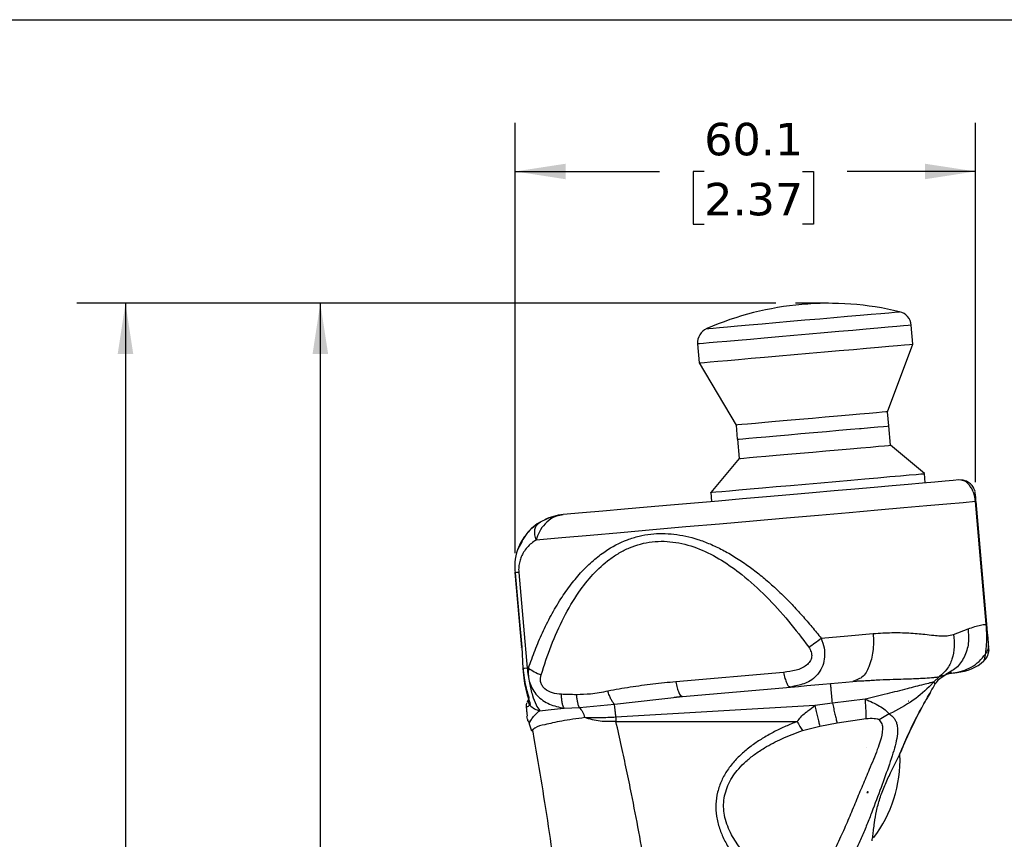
# Model space of a CAD drawing. Header units: millimetres. Extents: x 13 to 546, y 13 to 419.
# Tile 8 of 19: x 141 to 270, y 312 to 419. Entities that reach past the tile are written whole.
import ezdxf

# ---------------------------------------------------------------- set-up
doc = ezdxf.new("R2010")
doc.units = ezdxf.units.MM
doc.header["$LTSCALE"] = 2
doc.linetypes.add('SLD-Solid', pattern=[0])
doc.layers.add('DIMENSIONS', color=140, linetype='SLD-Solid', lineweight=25)
doc.layers.add('TEXT', color=140, linetype='SLD-Solid', lineweight=25)
doc.styles.add('SLDTEXTSTYLE0', font='VERDANA.TTF')
doc.dimstyles.new('SLDDIMSTYLE0', dxfattribs={"dimtxt": 4.316016, "dimasz": 6.604, "dimexe": 0, "dimexo": 0.0625, "dimgap": 1.079004, "dimtad": 0, "dimtih": 1, "dimtoh": 1, "dimrnd": 1e-09, "dimzin": 12, "dimdsep": 46, "dimtxsty": 'SLDTEXTSTYLE0', "dimsah": 1, "dimcen": 0.09, "dimadec": 0, "dimazin": 3, "dimtfac": 1, "dimtofl": 0, "dimtmove": 0, "dimatfit": 3, "dimfxl": 0, "dimfrac": 2, "dimtolj": 1, "dimtzin": 12, "dimarcsym": 0})

# ---------------------------------------------------------------- blocks, each defined once
blk = doc.blocks.new('SW_BROKEN_VIEW_0')
at = {"color": 0}
blk.add_line((0, 0), (-4.32, 0), dxfattribs=at)
blk = doc.blocks.new('_D')
at = {"layer": 'DIMENSIONS'}
for p, q in [((239.97, 382.09), (174.14, 382.09)), ((180.49, 382.09), (180.49, 294.46)), ((174.08, 286.63), (172.63, 286.63)), ((172.63, 286.63), (172.63, 279.77)), ((186.9, 286.63), (188.35, 286.63)), ((188.35, 286.63), (188.35, 279.77)), ((172.63, 279.77), (174.08, 279.77)), ((188.35, 279.77), (186.9, 279.77)), ((180.49, 174.24), (180.49, 278.8)), ((194.55, 174.24), (174.14, 174.24))]:
    blk.add_line(p, q, dxfattribs=at)
for points in [[(180.49, 382.09), (179.48, 375.49), (181.51, 375.49)], [(180.49, 174.24), (181.51, 180.85), (179.48, 180.85)]]:
    blk.add_solid(points, dxfattribs=at)
at = {"layer": 'DIMENSIONS', "char_height": 4.233, "attachment_point": 1, "style": 'SLDTEXTSTYLE0'}
for s, insert in [('207.8', (172.28, 292.97)), ('8.18', (174.08, 285.15))]:
    blk.add_mtext(s, dxfattribs=dict(at, insert=insert))
blk = doc.blocks.new('_D_1')
at = {"layer": 'DIMENSIONS'}
for p, q in [((239.97, 382.09), (148.7, 382.09)), ((155.05, 382.09), (155.05, 250.52)), ((146.85, 242.69), (145.4, 242.69)), ((145.4, 242.69), (145.4, 235.83)), ((163.26, 242.69), (164.71, 242.69)), ((164.71, 242.69), (164.71, 235.83)), ((145.4, 235.83), (146.85, 235.83)), ((164.71, 235.83), (163.26, 235.83)), ((155.05, 116.86), (155.05, 234.86)), ((223.25, 116.86), (148.7, 116.86))]:
    blk.add_line(p, q, dxfattribs=at)
for points in [[(155.05, 382.09), (154.04, 375.49), (156.07, 375.49)], [(155.05, 116.86), (156.07, 123.46), (154.04, 123.46)]]:
    blk.add_solid(points, dxfattribs=at)
at = {"layer": 'DIMENSIONS', "char_height": 4.233, "attachment_point": 1, "style": 'SLDTEXTSTYLE0'}
for s, insert in [('265.2', (146.85, 249.03)), ('10.44', (146.85, 241.21))]:
    blk.add_mtext(s, dxfattribs=dict(at, insert=insert))
blk = doc.blocks.new('_D_3')
at = {"layer": 'DIMENSIONS'}
for p, q in [((205.93, 349.48), (205.93, 405.65)), ((266.02, 358.75), (266.02, 405.65)), ((205.93, 399.3), (224.76, 399.3)), ((230.61, 399.3), (229.16, 399.3)), ((229.16, 399.3), (229.16, 392.44)), ((243.43, 399.3), (244.88, 399.3)), ((244.88, 399.3), (244.88, 392.44)), ((266.02, 399.3), (249.28, 399.3)), ((229.16, 392.44), (230.61, 392.44)), ((244.88, 392.44), (243.43, 392.44))]:
    blk.add_line(p, q, dxfattribs=at)
for points in [[(205.93, 399.3), (212.53, 398.28), (212.53, 400.31)], [(266.02, 399.3), (259.42, 400.31), (259.42, 398.28)]]:
    blk.add_solid(points, dxfattribs=at)
at = {"layer": 'DIMENSIONS', "char_height": 4.233, "attachment_point": 1, "style": 'SLDTEXTSTYLE0'}
for s, insert in [('60.1', (230.61, 405.64)), ('2.37', (230.61, 397.81))]:
    blk.add_mtext(s, dxfattribs=dict(at, insert=insert))

msp = doc.modelspace()

# ---------------------------------------------------------------- linework, layer by layer
for p, q in [((257.859, 376.762), (257.643, 379.225)), ((229.75, 376.785), (229.965, 374.322)), ((254.54, 367.939), (257.859, 376.762)), ((229.965, 374.322), (234.766, 366.209)), ((254.702, 366.091), (254.54, 367.939)), ((234.766, 366.209), (234.927, 364.361)), ((254.939, 363.572), (254.719, 366.092)), ((234.944, 364.362), (235.165, 361.842)), ((259.354, 359.868), (254.939, 363.572)), ((235.165, 361.842), (231.46, 357.427)), ((259.46, 358.652), (259.354, 359.868)), ((264.114, 358.998), (263.862, 359.037)), ((231.46, 357.427), (231.567, 356.212)), ((266.116, 356.223), (266.02, 356.214)), ((267.514, 340.244), (266.116, 356.223)), ((208.889, 353.288), (209.06, 353.462)), ((206.831, 351.011), (206.216, 349.928)), ((205.891, 347.003), (205.894, 346.967)), ((205.894, 346.967), (206.749, 337.196)), ((263.136, 338.883), (265.051, 339.605)), ((267.514, 340.244), (267.417, 340.236)), ((206.782, 337.204), (206.945, 334.419)), ((206.782, 337.204), (206.945, 334.419)), ((267.728, 336.448), (267.796, 336.874)), ((267.777, 336.646), (267.789, 337.101)), ((207.669, 334.497), (207.496, 334.467)), ((267.135, 335.441), (267.142, 335.464)), ((240.974, 333.931), (226.89, 332.698)), ((250.544, 332.976), (250.034, 332.732)), ((260.588, 332.684), (261.327, 333.38)), ((261.327, 333.38), (262.066, 333.609)), ((262.066, 333.609), (262.16, 333.638)), ((262.095, 333.611), (262.876, 334.026)), ((262.792, 334.056), (262.16, 333.638)), ((227.782, 330.785), (241.865, 332.017)), ((241.703, 332.034), (241.808, 332.045)), ((241.756, 332.071), (241.865, 332.017)), ((242.344, 332.146), (241.865, 332.017)), ((250.034, 332.732), (251.032, 332.809)), ((260.781, 332.432), (260.588, 332.684)), ((207.733, 330.713), (207.711, 330.528)), ((218.877, 329.783), (227.782, 330.785)), ((226.672, 330.685), (227.72, 330.812)), ((227.012, 330.726), (227.721, 330.811)), ((227.67, 330.84), (227.782, 330.785)), ((227.671, 330.839), (227.782, 330.785)), ((251.64, 330.447), (247.343, 329.932)), ((207.346, 329.568), (207.349, 329.498)), ((207.381, 329.439), (207.487, 328.239)), ((212.31, 329.273), (214.315, 329.333)), ((214.315, 329.332), (218.877, 329.783)), ((245.034, 329.591), (219.082, 328.078)), ((247.343, 329.932), (245.034, 329.591)), ((257.291, 330.159), (257.256, 330.159)), ((257.291, 330.193), (257.291, 330.159)), ((207.535, 327.81), (207.464, 328.183)), ((207.567, 328.306), (207.512, 328.31)), ((219.082, 328.078), (219.082, 327.52)), ((247.953, 327.364), (251.745, 327.907)), ((254.768, 328.511), (253.444, 327.757)), ((207.631, 327.58), (207.782, 327.314)), ((207.754, 327.214), (207.804, 327.326)), ((207.754, 327.214), (208.069, 326.304)), ((243.442, 326.367), (245.698, 326.935)), ((245.698, 326.935), (247.953, 327.364)), ((208.288, 326.495), (208.069, 326.304)), ((251.734, 324.073), (251.737, 324.074)), ((251.734, 324.073), (251.737, 324.073)), ((251.737, 324.073), (251.737, 324.074)), ((251.857, 318.281), (252.025, 318.281)), ((252.025, 318.281), (252.025, 318.401))]:
    msp.add_line(p, q)
at = {"flags": 128}
for points in [[(230.946, 378.793), (230.966, 378.795), (231.223, 378.818), (231.768, 378.865), (232.589, 378.937), (233.666, 379.031), (234.975, 379.146), (236.484, 379.278), (238.158, 379.424), (239.959, 379.582), (241.843, 379.747), (243.766, 379.915), (245.684, 380.083), (247.552, 380.246), (249.325, 380.401), (250.963, 380.545), (252.426, 380.673), (253.681, 380.783), (254.698, 380.871), (255.453, 380.938), (255.929, 380.979), (256.114, 380.995), (256.117, 380.996)], [(257.643, 379.225), (257.574, 379.219), (257.235, 379.189), (256.621, 379.135), (255.743, 379.059), (254.62, 378.96), (253.275, 378.843), (251.735, 378.708), (250.031, 378.559), (248.198, 378.399), (246.274, 378.23), (244.297, 378.057), (242.308, 377.883), (240.347, 377.712), (238.454, 377.546), (236.668, 377.39), (235.026, 377.246), (233.559, 377.118), (232.299, 377.008), (231.271, 376.918), (230.496, 376.85), (229.99, 376.806), (229.763, 376.786), (229.75, 376.785)], [(230.653, 374.382), (231.404, 374.448), (232.409, 374.536), (233.648, 374.644), (235.097, 374.771), (236.724, 374.913), (238.498, 375.068), (240.383, 375.233), (242.339, 375.404), (244.327, 375.578), (246.307, 375.751), (248.238, 375.92), (250.081, 376.082), (251.798, 376.232), (253.355, 376.368), (254.719, 376.488), (255.864, 376.588), (256.765, 376.666), (257.405, 376.722), (257.77, 376.754), (257.859, 376.762)], [(229.965, 374.322), (229.972, 374.322), (230.173, 374.34), (230.653, 374.382)], [(254.54, 367.939), (254.534, 367.939), (254.335, 367.921), (253.858, 367.88), (253.115, 367.815), (252.129, 367.728), (250.928, 367.623), (249.547, 367.502), (248.024, 367.369), (246.405, 367.228), (244.735, 367.082), (243.063, 366.935), (241.437, 366.793), (239.903, 366.659), (238.506, 366.537)], [(254.54, 367.939), (254.534, 367.939), (254.335, 367.921), (253.858, 367.88), (253.115, 367.815), (252.129, 367.728), (250.928, 367.623), (249.547, 367.502), (248.024, 367.369), (246.405, 367.228), (244.735, 367.082), (243.063, 366.935), (241.437, 366.793), (239.903, 366.659), (238.506, 366.537)], [(238.506, 366.537), (237.285, 366.43), (236.277, 366.342), (235.51, 366.274), (235.005, 366.23), (234.778, 366.21), (234.766, 366.209)], [(238.506, 366.537), (237.285, 366.43), (236.277, 366.342), (235.51, 366.274), (235.005, 366.23), (234.778, 366.21), (234.766, 366.209)], [(238.667, 364.688), (240.065, 364.81), (241.598, 364.944), (243.225, 365.087), (244.897, 365.233), (246.567, 365.379), (248.186, 365.521), (249.708, 365.654), (250.869, 365.756)], [(250.869, 365.756), (251.106, 365.776), (252.307, 365.881), (253.293, 365.968), (254.036, 366.033), (254.514, 366.074), (254.713, 366.092), (254.719, 366.092)], [(234.927, 364.361), (234.94, 364.362), (235.167, 364.382), (235.671, 364.426), (236.439, 364.493), (237.447, 364.581), (238.667, 364.688)], [(235.165, 361.842), (235.166, 361.842), (235.339, 361.857), (235.791, 361.897), (236.509, 361.96), (237.473, 362.044), (238.656, 362.147), (240.022, 362.267), (241.533, 362.399), (243.145, 362.54), (244.812, 362.686), (246.486, 362.832), (248.118, 362.975)], [(248.118, 362.975), (249.663, 363.11), (251.075, 363.234), (252.313, 363.342), (253.343, 363.432), (254.134, 363.501), (254.664, 363.548), (254.917, 363.57), (254.939, 363.572)], [(263.862, 359.037), (263.108, 358.971), (262.057, 358.879), (260.72, 358.762), (259.108, 358.621), (257.239, 358.458), (255.129, 358.273), (252.801, 358.069), (250.275, 357.848), (247.578, 357.612), (244.734, 357.364), (241.772, 357.104), (238.721, 356.838), (235.61, 356.565), (232.47, 356.291), (229.33, 356.016), (226.222, 355.744), (223.176, 355.478), (220.221, 355.219), (217.387, 354.971), (214.7, 354.736), (212.187, 354.516)], [(231.46, 357.427), (231.466, 357.428), (231.667, 357.445), (232.148, 357.487), (232.899, 357.553), (233.904, 357.641), (235.143, 357.749), (236.591, 357.876), (238.219, 358.019), (239.993, 358.174), (241.878, 358.339), (243.834, 358.51), (245.822, 358.684), (247.802, 358.857), (249.733, 359.026)], [(249.733, 359.026), (251.576, 359.187), (253.293, 359.337), (254.85, 359.474), (256.214, 359.593), (257.359, 359.693), (258.26, 359.772), (258.9, 359.828), (259.265, 359.86), (259.354, 359.868)], [(266.02, 356.214), (264.404, 356.073), (262.283, 355.887), (259.691, 355.661), (256.67, 355.396), (253.268, 355.099), (249.539, 354.773), (245.543, 354.423), (241.343, 354.056), (237.008, 353.676), (232.606, 353.291), (228.208, 352.906), (223.883, 352.528), (219.702, 352.162), (215.731, 351.815), (212.033, 351.491), (208.668, 351.197)], [(267.417, 340.236), (266.635, 349.184), (266.02, 356.214)], [(266.088, 356.538), (266.067, 356.778), (266.043, 357.061), (266.033, 357.172)], [(207.132, 351.655), (206.62, 350.835), (206.216, 349.928)], [(206.401, 346.983), (206.122, 346.959), (205.93, 346.942)], [(205.93, 346.942), (206.407, 341.489), (206.782, 337.204)], [(206.401, 346.983), (207.014, 339.974), (207.496, 334.467)], [(267.739, 337.67), (267.67, 338.454), (267.609, 339.153), (267.566, 339.648), (267.514, 340.244)], [(245.876, 338.391), (249.363, 338.696), (252.673, 338.986)], [(267.783, 337.162), (267.778, 337.225), (267.739, 337.67)], [(207.496, 334.467), (207.135, 334.436), (206.945, 334.419)], [(263.091, 333.874), (263.332, 333.895), (263.505, 333.91), (263.609, 333.919), (263.643, 333.922)], [(241.865, 332.017), (242.94, 332.111), (244.002, 332.204), (245.051, 332.296), (246.084, 332.386), (247.101, 332.475), (248.099, 332.562), (249.077, 332.648), (250.034, 332.732)], [(207.711, 330.528), (207.515, 330.107), (207.462, 329.995)], [(207.349, 329.498), (207.433, 328.537), (207.44, 328.455)], [(219.082, 327.52), (232.332, 327.52), (242.742, 327.52)]]:
    msp.add_lwpolyline(points, dxfattribs=at)
for centre, radius, start, end in [((246.829, 342.202), 39.89, 76.53621, 113.46381), ((255.651, 379.051), 2, 5.00009, 76.53617), ((231.742, 376.959), 2, 113.46351, 185.00023), ((212.797, 347.543), 7, 119.38409, 140.3654), ((212.797, 347.543), 7, 94.99999, 115.80382), ((263.12, 339.9), 6, 274.99998, 312.02021), ((239.175, 322.619), 17, 322.7707, 1.85134)]:
    msp.add_arc(centre, radius, start, end)
for points, knots in [([(265.827, 357.929), (265.719, 358.105), (265.501, 358.459), (264.993, 358.822), (264.511, 359.014), (264.212, 359.015), (264.114, 359.016)], [0, 0, 0, 0, 0.2878654, 0.5802906, 0.8635276, 1, 1, 1, 1]), ([(266.02, 356.214), (265.986, 356.472), (265.923, 356.966), (265.692, 357.615), (265.408, 358.145), (265.034, 358.601), (264.599, 358.956), (264.239, 358.987), (264.114, 358.998)], [0, 0, 0, 0, 0.2137951, 0.4092027, 0.5640059, 0.7060109, 0.8977745, 1, 1, 1, 1]), ([(265.965, 357.576), (265.925, 357.697), (265.846, 357.939), (265.692, 358.141), (265.615, 358.243)], [0, 0, 0, 0, 0.5004233, 1, 1, 1, 1]), ([(266.029, 356.831), (266.025, 356.881), (266.016, 356.99), (265.994, 357.231), (265.977, 357.422), (265.964, 357.554)], [0, 0, 0, 0, 0.2071258, 0.4507287, 1, 1, 1, 1]), ([(266.086, 356.185), (266.082, 356.234), (266.073, 356.333), (266.056, 356.525), (266.042, 356.692), (266.032, 356.808), (266.029, 356.831)], [0, 0, 0, 0, 0.2263892, 0.4630176, 0.8917103, 1, 1, 1, 1]), ([(266.087, 356.185), (266.083, 356.234), (266.074, 356.333), (266.057, 356.524), (266.043, 356.69), (266.032, 356.805), (266.03, 356.828)], [0, 0, 0, 0, 0.2262413, 0.4628175, 0.8921047, 1, 1, 1, 1]), ([(212.187, 354.516), (211.738, 354.42), (210.849, 354.228), (209.8, 353.362), (209.049, 352.338), (208.791, 351.565), (208.668, 351.197)], [0, 0, 0, 0, 0.26522113, 0.52530985, 0.77417545, 1, 1, 1, 1]), ([(209.06, 353.462), (209.538, 353.726), (210.517, 354.265), (211.622, 354.431), (212.187, 354.516)], [0, 0, 0, 0, 0.4891297, 1, 1, 1, 1]), ([(208.905, 353.332), (208.376, 352.941), (207.516, 352.306), (206.994, 351.381), (206.794, 351.025)], [0, 0, 0, 0, 0.61514222, 1, 1, 1, 1]), ([(208.668, 351.197), (208.599, 351.425), (208.465, 351.869), (208.478, 352.526), (208.616, 353.04), (208.825, 353.23), (208.889, 353.288)], [0, 0, 0, 0, 0.31982, 0.6218406, 0.8846826, 1, 1, 1, 1]), ([(208.668, 351.197), (208.459, 351.061), (208.032, 350.783), (207.479, 350.242), (207.036, 349.647), (206.715, 349.028), (206.499, 348.393), (206.402, 347.828), (206.378, 347.349), (206.393, 347.106), (206.401, 346.983)], [0, 0, 0, 0, 0.1483049, 0.302196, 0.4573747, 0.5878273, 0.7152183, 0.8549915, 0.9271158, 1, 1, 1, 1]), ([(207.669, 334.497), (207.948, 335.277), (208.503, 336.831), (209.483, 339.123), (210.591, 341.365), (211.831, 343.486), (213.175, 345.412), (214.593, 347.097), (216.084, 348.542), (218.01, 350.028), (220.038, 351.1), (222.091, 351.733), (224.117, 352.091), (226.729, 352.073), (229.313, 351.485), (231.403, 350.702), (233.027, 349.931), (234.668, 348.99), (236.249, 347.931), (237.772, 346.774), (239.239, 345.537), (240.684, 344.197), (242.077, 342.794), (243.403, 341.354), (244.67, 339.891), (245.477, 338.887), (245.876, 338.391)], [0, 0, 0, 0, 0.04769689, 0.09506063, 0.14358626, 0.19166621, 0.23650137, 0.27873742, 0.31840537, 0.35588092, 0.41870624, 0.44914838, 0.47943124, 0.53696465, 0.59828422, 0.63104704, 0.66546977, 0.70172725, 0.73996816, 0.77504086, 0.81187542, 0.85053038, 0.88851584, 0.92580457, 0.9633071, 1, 1, 1, 1]), ([(209.32, 333.622), (209.736, 334.889), (210.573, 337.438), (212.192, 341.061), (214.018, 344.192), (216.03, 346.757), (217.852, 348.445), (219.507, 349.546), (221.306, 350.453), (223.81, 351.123), (226.965, 351.018), (230.037, 350.11), (232.904, 348.623), (235.83, 346.541), (238.75, 343.874), (241.647, 340.678), (243.381, 338.378), (244.247, 337.228)], [0, 0, 0, 0, 0.0807157, 0.1624752, 0.2399809, 0.2996457, 0.35942, 0.3895159, 0.4198114, 0.4812189, 0.544213, 0.6085773, 0.6736908, 0.7390729, 0.825571, 0.9128143, 1, 1, 1, 1]), ([(206.216, 349.928), (206.079, 349.395), (205.827, 348.413), (205.898, 347.403), (205.93, 346.942)], [0, 0, 0, 0, 0.54325805, 1, 1, 1, 1]), ([(205.93, 346.942), (205.909, 346.94), (205.887, 346.938), (205.899, 346.939), (205.9, 346.939)], [0, 0, 0, 0, 0.9239387, 1, 1, 1, 1]), ([(265.051, 339.605), (265.102, 338.976), (265.204, 337.718), (264.632, 335.941), (263.787, 334.644), (263.035, 334.2), (262.792, 334.056)], [0, 0, 0, 0, 0.2955512, 0.5902965, 0.8675285, 1, 1, 1, 1]), ([(265.051, 339.605), (265.349, 339.709), (265.882, 339.893), (266.675, 340.096), (267.168, 340.189), (267.417, 340.236)], [0, 0, 0, 0, 0.3864167, 0.6892333, 1, 1, 1, 1]), ([(267.336, 336.318), (267.364, 336.505), (267.432, 336.956), (267.48, 337.59), (267.501, 338.228), (267.499, 338.83), (267.48, 339.377), (267.45, 339.859), (267.428, 340.109), (267.418, 340.236)], [0, 0, 0, 0, 0.1446076, 0.3478459, 0.4853736, 0.6315964, 0.808028, 0.902837, 1, 1, 1, 1]), ([(245.876, 338.391), (246.022, 337.975), (246.298, 337.187), (246.368, 335.959), (246.131, 334.82), (245.45, 333.567), (244.147, 332.478), (242.919, 332.252), (242.344, 332.146)], [0, 0, 0, 0, 0.1555583, 0.2946207, 0.4302569, 0.562155, 0.795227, 1, 1, 1, 1]), ([(244.247, 337.228), (244.525, 337.408), (245.086, 337.77), (245.611, 338.183), (245.876, 338.391)], [0, 0, 0, 0, 0.4956244, 1, 1, 1, 1]), ([(252.673, 338.986), (252.698, 338.209), (252.747, 336.737), (252.233, 334.817), (251.534, 333.361), (250.776, 333.066), (250.544, 332.976)], [0, 0, 0, 0, 0.3413053, 0.6465028, 0.8917258, 1, 1, 1, 1]), ([(252.673, 338.986), (253.091, 339.018), (253.893, 339.081), (255.071, 339.123), (256.198, 339.126), (257.315, 339.086), (258.38, 339.011), (259.474, 338.902), (260.481, 338.784), (261.449, 338.696), (262.311, 338.668), (262.862, 338.812), (263.136, 338.883)], [0, 0, 0, 0, 0.1197885, 0.2299136, 0.336523, 0.4415945, 0.5488346, 0.6413903, 0.7558533, 0.8382247, 0.9194808, 1, 1, 1, 1]), ([(263.136, 338.883), (263.202, 338.34), (263.332, 337.262), (263.023, 335.694), (262.376, 334.322), (261.664, 333.684), (261.327, 333.38)], [0, 0, 0, 0, 0.2684531, 0.532273, 0.7781309, 1, 1, 1, 1]), ([(206.782, 337.204), (206.761, 337.202), (206.739, 337.2), (206.751, 337.201), (206.752, 337.202)], [0, 0, 0, 0, 0.9239625, 1, 1, 1, 1]), ([(244.247, 337.228), (244.373, 337.027), (244.558, 336.73), (244.646, 336.281), (244.642, 335.954), (244.562, 335.639), (244.362, 335.244), (243.768, 334.639), (242.56, 334.13), (241.52, 333.999), (240.974, 333.931)], [0, 0, 0, 0, 0.1209321, 0.1780052, 0.2334562, 0.2883674, 0.3439369, 0.4598646, 0.7164749, 1, 1, 1, 1]), ([(267.336, 336.318), (267.405, 336.416), (267.543, 336.615), (267.676, 336.954), (267.751, 337.311), (267.743, 337.551), (267.739, 337.67)], [0, 0, 0, 0, 0.2490991, 0.50148, 0.7530664, 1, 1, 1, 1]), ([(263.091, 333.874), (263.507, 333.937), (264.339, 334.063), (265.496, 334.591), (266.537, 335.329), (267.069, 335.988), (267.336, 336.318)], [0, 0, 0, 0, 0.2490375, 0.4985065, 0.7487569, 1, 1, 1, 1]), ([(267.127, 335.441), (267.287, 335.612), (267.611, 335.958), (267.72, 336.419), (267.776, 336.652)], [0, 0, 0, 0, 0.4948309, 1, 1, 1, 1]), ([(267.135, 335.441), (267.241, 335.55), (267.454, 335.772), (267.656, 336.136), (267.712, 336.386), (267.734, 336.483)], [0, 0, 0, 0, 0.3724601, 0.7550958, 1, 1, 1, 1]), ([(267.142, 335.464), (267.145, 335.472), (267.162, 335.529), (267.202, 335.674), (267.27, 335.95), (267.311, 336.179), (267.336, 336.318)], [0, 0, 0, 0, 0.02891342, 0.20402602, 0.51613166, 1, 1, 1, 1]), ([(206.945, 334.419), (206.984, 333.893), (207.06, 332.864), (207.299, 331.73), (207.506, 331.037), (207.629, 330.655), (207.756, 330.273), (207.853, 329.948), (207.871, 329.775), (207.867, 329.709), (207.847, 329.679), (207.839, 329.667)], [0, 0, 0, 0, 0.325127, 0.6355758, 0.7119032, 0.7713855, 0.8828121, 0.9606322, 0.9783356, 0.9907567, 1, 1, 1, 1]), ([(206.957, 334.514), (206.996, 334.089), (207.072, 333.277), (207.263, 332.168), (207.512, 331.33), (207.674, 330.876), (207.733, 330.709)], [0, 0, 0, 0, 0.32796908, 0.62849383, 0.86385732, 1, 1, 1, 1]), ([(207.496, 334.467), (207.577, 333.827), (207.729, 332.628), (208.137, 331.039), (208.556, 329.793), (208.973, 329.179), (209.145, 328.926)], [0, 0, 0, 0, 0.3311714, 0.6199882, 0.8432727, 1, 1, 1, 1]), ([(207.669, 334.497), (207.65, 334.164), (207.614, 333.518), (207.807, 332.565), (208.192, 331.679), (208.979, 330.637), (210.366, 329.659), (211.66, 329.402), (212.31, 329.273)], [0, 0, 0, 0, 0.12799611, 0.24782127, 0.37029274, 0.49647548, 0.74685302, 1, 1, 1, 1]), ([(207.669, 334.497), (207.908, 334.328), (208.421, 333.966), (209.007, 333.742), (209.32, 333.622)], [0, 0, 0, 0, 0.4671511, 1, 1, 1, 1]), ([(211.964, 331.076), (211.569, 331.113), (210.807, 331.183), (209.934, 331.61), (209.457, 332.145), (209.252, 332.617), (209.202, 333.127), (209.28, 333.456), (209.32, 333.622)], [0, 0, 0, 0, 0.274615, 0.5302377, 0.6503134, 0.7664111, 0.8818037, 1, 1, 1, 1]), ([(240.974, 333.931), (241.027, 333.663), (241.122, 333.178), (241.348, 332.597), (241.52, 332.168), (241.71, 332.09), (241.756, 332.071)], [0, 0, 0, 0, 0.3914328, 0.7080303, 0.9283751, 1, 1, 1, 1]), ([(252.593, 332.912), (252.908, 332.931), (253.796, 332.982), (255.141, 333.03), (256.522, 333.072), (257.641, 333.107), (258.584, 333.144), (259.547, 333.196), (260.298, 333.252), (260.853, 333.311), (261.106, 333.343), (261.259, 333.369), (261.327, 333.38)], [0, 0, 0, 0, 0.1082758, 0.3049829, 0.4612801, 0.5820958, 0.6888052, 0.7849125, 0.9125578, 0.9469207, 0.9764775, 1, 1, 1, 1]), ([(260.781, 332.432), (260.964, 332.687), (261.329, 333.197), (261.883, 333.491), (262.16, 333.638)], [0, 0, 0, 0, 0.500001, 1, 1, 1, 1]), ([(262.16, 333.638), (262.344, 333.708), (262.646, 333.821), (262.966, 333.859), (263.091, 333.874)], [0, 0, 0, 0, 0.6109094, 1, 1, 1, 1]), ([(226.89, 332.698), (226.398, 332.653), (225.4, 332.562), (223.916, 332.396), (222.428, 332.21), (220.958, 331.997), (219.491, 331.757), (218.524, 331.571), (218.042, 331.478)], [0, 0, 0, 0, 0.1658137, 0.3367289, 0.5012683, 0.6692619, 0.8353579, 1, 1, 1, 1]), ([(226.89, 332.698), (226.943, 332.43), (227.038, 331.946), (227.265, 331.365), (227.435, 330.937), (227.624, 330.859), (227.67, 330.84)], [0, 0, 0, 0, 0.3919767, 0.7090141, 0.929665, 1, 1, 1, 1]), ([(247.343, 329.932), (247.314, 330.258), (247.26, 330.868), (247.183, 331.659), (247.142, 332.152), (247.114, 332.36), (247.111, 332.388)], [0, 0, 0, 0, 0.3985701, 0.7447828, 0.9658354, 1, 1, 1, 1]), ([(250.533, 332.873), (250.661, 332.852), (250.826, 332.826), (250.994, 332.818), (251.032, 332.816)], [0, 0, 0, 0, 0.7721135, 1, 1, 1, 1]), ([(251.032, 332.809), (251.318, 332.832), (251.837, 332.874), (252.358, 332.9), (252.593, 332.912)], [0, 0, 0, 0, 0.5490901, 1, 1, 1, 1]), ([(260.588, 332.684), (260.415, 332.641), (259.975, 332.53), (258.807, 332.233), (256.944, 331.756), (254.406, 331.103), (252.586, 330.671), (251.64, 330.447)], [0, 0, 0, 0, 0.0579022, 0.1477951, 0.3917457, 0.6836891, 1, 1, 1, 1]), ([(260.588, 332.684), (260.575, 332.67), (260.457, 332.543), (259.632, 331.68), (257.833, 330.086), (255.845, 329.064), (254.768, 328.511)], [0, 0, 0, 0, 0.0081948, 0.0720932, 0.4974971, 1, 1, 1, 1]), ([(256.428, 323.93), (256.763, 324.69), (257.42, 326.182), (258.494, 328.348), (259.601, 330.428), (260.391, 331.769), (260.781, 332.432)], [0, 0, 0, 0, 0.2608249, 0.511494, 0.7586906, 1, 1, 1, 1]), ([(207.711, 330.528), (207.686, 330.46), (207.633, 330.318), (207.635, 330.085), (207.698, 329.856), (207.792, 329.729), (207.839, 329.667)], [0, 0, 0, 0, 0.2370351, 0.4893007, 0.7473345, 1, 1, 1, 1]), ([(213.959, 331.019), (213.589, 331.025), (212.924, 331.036), (212.259, 331.064), (211.964, 331.076)], [0, 0, 0, 0, 0.5563334, 1, 1, 1, 1]), ([(212.31, 329.273), (212.266, 329.36), (212.158, 329.572), (212.073, 329.982), (211.997, 330.496), (211.975, 330.875), (211.964, 331.076)], [0, 0, 0, 0, 0.15656791, 0.38482441, 0.67359276, 1, 1, 1, 1]), ([(218.042, 331.478), (217.285, 331.331), (215.935, 331.07), (214.562, 331.034), (213.959, 331.019)], [0, 0, 0, 0, 0.5611568, 1, 1, 1, 1]), ([(214.315, 329.333), (214.274, 329.428), (214.178, 329.648), (214.088, 330.04), (214.007, 330.506), (213.975, 330.843), (213.959, 331.019)], [0, 0, 0, 0, 0.1797969, 0.4148363, 0.6939513, 1, 1, 1, 1]), ([(218.877, 329.783), (218.801, 329.87), (218.629, 330.072), (218.421, 330.465), (218.214, 330.941), (218.101, 331.294), (218.042, 331.478)], [0, 0, 0, 0, 0.1818952, 0.4173139, 0.6959181, 1, 1, 1, 1]), ([(251.745, 327.907), (251.749, 328.072), (251.757, 328.44), (251.738, 329.041), (251.701, 329.723), (251.661, 330.201), (251.64, 330.447)], [0, 0, 0, 0, 0.1942865, 0.4346028, 0.7085976, 1, 1, 1, 1]), ([(251.64, 330.447), (252.268, 330.169), (253.169, 329.77), (254.212, 329.091), (254.594, 328.693), (254.768, 328.511)], [0, 0, 0, 0, 0.5547886, 0.7966733, 1, 1, 1, 1]), ([(256.242, 323.417), (256.385, 323.785), (257.169, 325.813), (258.488, 328.471), (259.796, 330.674), (260.196, 331.348)], [0, 0, 0, 0, 0.1334692, 0.73516, 1, 1, 1, 1]), ([(207.421, 329.906), (207.399, 329.852), (207.356, 329.743), (207.349, 329.626), (207.346, 329.568)], [0, 0, 0, 0, 0.4999981, 1, 1, 1, 1]), ([(207.42, 329.414), (207.419, 329.413), (207.406, 329.409), (207.4, 329.426), (207.394, 329.441)], [0, 0, 0, 0, 0.0822044, 1, 1, 1, 1]), ([(207.839, 329.667), (207.79, 329.628), (207.696, 329.552), (207.576, 329.457), (207.491, 329.435), (207.463, 329.427)], [0, 0, 0, 0, 0.4168791, 0.8098574, 1, 1, 1, 1]), ([(207.839, 329.667), (208.031, 329.49), (208.411, 329.144), (208.903, 328.998), (209.145, 328.926)], [0, 0, 0, 0, 0.5082367, 1, 1, 1, 1]), ([(209.145, 328.926), (209.639, 328.976), (210.695, 329.084), (211.75, 329.208), (212.31, 329.273)], [0, 0, 0, 0, 0.468187, 1, 1, 1, 1]), ([(214.315, 329.332), (214.455, 329.161), (214.771, 328.772), (214.927, 328.295), (215.014, 328.029)], [0, 0, 0, 0, 0.4424336, 1, 1, 1, 1]), ([(219.082, 328.078), (219.064, 328.258), (219.029, 328.601), (218.974, 329.075), (218.927, 329.463), (218.891, 329.688), (218.877, 329.783)], [0, 0, 0, 0, 0.3171053, 0.6012653, 0.8331482, 1, 1, 1, 1]), ([(242.742, 327.52), (243.066, 327.915), (243.424, 328.351), (243.951, 328.758), (244.368, 329.077), (244.742, 329.366), (245.034, 329.591)], [0, 0, 0, 0, 0.49135342, 0.5421525, 0.64360794, 1, 1, 1, 1]), ([(245.034, 329.591), (245.094, 329.34), (245.213, 328.846), (245.388, 328.138), (245.547, 327.504), (245.651, 327.112), (245.698, 326.935)], [0, 0, 0, 0, 0.283643, 0.5556397, 0.7989574, 1, 1, 1, 1]), ([(247.343, 329.932), (247.399, 329.685), (247.508, 329.204), (247.669, 328.517), (247.815, 327.908), (247.91, 327.533), (247.953, 327.364)], [0, 0, 0, 0, 0.2872808, 0.5602262, 0.802155, 1, 1, 1, 1]), ([(257.256, 330.159), (257.263, 330.165), (257.274, 330.177), (257.286, 330.188), (257.291, 330.193)], [0, 0, 0, 0, 0.5599985, 1, 1, 1, 1]), ([(207.523, 327.82), (207.542, 327.713), (207.571, 327.548), (207.726, 327.553), (207.781, 327.555)], [0, 0, 0, 0, 0.6426909, 1, 1, 1, 1]), ([(207.804, 327.326), (207.817, 327.358), (207.904, 327.557), (208.139, 327.943), (208.557, 328.472), (208.944, 328.771), (209.145, 328.926)], [0, 0, 0, 0, 0.0493018, 0.3078921, 0.6399803, 1, 1, 1, 1]), ([(215.014, 328.03), (214.487, 327.961), (213.49, 327.832), (212.094, 327.596), (210.88, 327.373), (209.715, 327.054), (208.761, 326.935), (208.352, 326.554), (208.288, 326.495)], [0, 0, 0, 0, 0.2291557, 0.4343623, 0.6121038, 0.7601789, 0.9626599, 1, 1, 1, 1]), ([(219.082, 328.078), (218.384, 328.045), (217.028, 327.98), (215.671, 328.013), (215.014, 328.029)], [0, 0, 0, 0, 0.515194, 1, 1, 1, 1]), ([(219.082, 327.52), (218.388, 327.502), (217.006, 327.468), (215.676, 327.843), (215.014, 328.03)], [0, 0, 0, 0, 0.5021603, 1, 1, 1, 1]), ([(254.768, 328.511), (254.911, 328.409), (255.187, 328.214), (255.5, 327.829), (255.712, 327.397), (255.867, 326.758), (255.852, 325.828), (255.618, 324.65), (255.245, 323.332), (254.606, 321.407), (253.677, 318.843), (252.699, 316.215), (251.863, 314.077), (251.2, 312.488), (250.497, 310.957), (249.849, 309.732), (249.289, 308.813), (248.842, 308.158), (248.371, 307.538), (248.023, 307.156), (247.85, 306.967)], [0, 0, 0, 0, 0.0221718, 0.04259903, 0.06203046, 0.08273415, 0.12534791, 0.17843178, 0.23465669, 0.29868509, 0.43532622, 0.58017129, 0.65383648, 0.7261027, 0.79825221, 0.86710327, 0.90154236, 0.93455809, 0.96750131, 1, 1, 1, 1]), ([(251.745, 327.907), (252.094, 327.934), (252.578, 327.971), (253.111, 327.905), (253.333, 327.837), (253.41, 327.781), (253.444, 327.757)], [0, 0, 0, 0, 0.6039451, 0.8357549, 0.9278838, 1, 1, 1, 1]), ([(222.975, 308.098), (222.681, 309.779), (222.097, 313.117), (221.246, 317.492), (220.483, 321.195), (219.806, 324.338), (219.33, 326.431), (219.082, 327.52)], [0, 0, 0, 0, 0.2583986, 0.5131723, 0.6748746, 0.8310122, 1, 1, 1, 1]), ([(242.742, 327.52), (242.243, 327.316), (241.248, 326.91), (239.783, 326.205), (238.377, 325.428), (237.02, 324.545), (235.772, 323.572), (234.615, 322.454), (233.63, 321.224), (232.837, 319.833), (232.31, 318.336), (232.09, 316.749), (232.183, 315.136), (232.568, 313.569), (233.204, 312.053), (233.939, 310.797), (234.693, 309.747), (235.385, 308.897), (235.888, 308.363), (236.139, 308.098)], [0, 0, 0, 0, 0.06264658, 0.12513348, 0.1892342, 0.24954122, 0.31347711, 0.37316946, 0.43650196, 0.49634231, 0.55866858, 0.62015755, 0.68163385, 0.7456764, 0.80706637, 0.87255668, 0.91458004, 0.95754823, 1, 1, 1, 1]), ([(242.742, 327.519), (242.859, 327.306), (243.075, 326.911), (243.327, 326.538), (243.442, 326.367)], [0, 0, 0, 0, 0.5412872, 1, 1, 1, 1]), ([(253.444, 327.757), (253.58, 327.587), (253.86, 327.236), (253.936, 326.225), (253.651, 325.103), (253.189, 323.79), (252.693, 322.55), (252.044, 320.995), (251.269, 319.161), (250.385, 317.044), (249.493, 314.888), (248.864, 313.458), (248.55, 312.743)], [0, 0, 0, 0, 0.0395633, 0.0816598, 0.1809152, 0.2537881, 0.340063, 0.4288401, 0.5668841, 0.7097762, 0.8549446, 1, 1, 1, 1]), ([(208.162, 326.465), (208.233, 326.079), (208.671, 323.682), (209.415, 319.214), (210.396, 313.038), (210.985, 308.869), (211.281, 306.773)], [0, 0, 0, 0, 0.0590601, 0.3665552, 0.6814437, 1, 1, 1, 1]), ([(234.171, 312.743), (233.835, 313.486), (233.191, 314.911), (233.062, 317.274), (233.716, 319.5), (234.863, 321.151), (236.07, 322.356), (237.2, 323.26), (238.756, 324.279), (240.837, 325.368), (242.541, 326.021), (243.442, 326.367)], [0, 0, 0, 0, 0.1274992, 0.2441553, 0.3634671, 0.4860751, 0.5560208, 0.6314706, 0.7131126, 0.8483043, 1, 1, 1, 1]), ([(252.53, 311.972), (252.566, 312.191), (252.647, 312.67), (252.728, 313.453), (252.859, 314.52), (253.09, 315.883), (253.529, 317.507), (254.159, 319.17), (254.835, 320.627), (255.453, 321.875), (255.968, 322.906), (256.277, 323.594), (256.428, 323.93)], [0, 0, 0, 0, 0.05253532, 0.11494083, 0.18600323, 0.30711191, 0.4414926, 0.58353867, 0.72734212, 0.82144838, 0.91298805, 1, 1, 1, 1]), ([(252.025, 318.401), (251.994, 318.378), (251.939, 318.337), (251.882, 318.298), (251.857, 318.281)], [0, 0, 0, 0, 0.5601998, 1, 1, 1, 1]), ([(237.153, 309.009), (236.546, 309.605), (235.4, 310.73), (234.564, 312.099), (234.171, 312.743)], [0, 0, 0, 0, 0.5298878, 1, 1, 1, 1]), ([(248.55, 312.743), (248.198, 311.971), (247.506, 310.454), (246.58, 309.069), (246.125, 308.389)], [0, 0, 0, 0, 0.5092437, 1, 1, 1, 1])]:
    msp.add_open_spline(points, degree=3, knots=knots)
at = {"layer": 'TEXT'}
msp.add_line((12.7, 419.1), (546.1, 419.1), dxfattribs=at)

# ---------------------------------------------------------------- block references
at = {"color": 7, "linetype": 'Continuous'}
msp.add_blockref('SW_BROKEN_VIEW_0', (246.829, 382.092), dxfattribs=at)

# ---------------------------------------------------------------- dimensions: what is measured, and where the dimension line sits
at = {"layer": 'DIMENSIONS'}
dim = msp.add_linear_dim(base=(266.02, 399.296), p1=(205.93, 346.942), p2=(266.02, 356.214), dimstyle='SLDDIMSTYLE0', dxfattribs=at)
dim.commit()
dim.dimension.update_dxf_attribs({"geometry": '_D_3', "text_midpoint": (237.022, 399.296), "dimtype": 160})
for base, p1, p2, picture, middle in [((155.053, 382.092), (225.79, 116.856), (242.513, 382.092), '_D_1', (155.053, 242.69)), ((180.491, 174.243), (242.513, 382.092), (197.09, 174.243), '_D', (180.491, 286.629))]:
    dim = msp.add_linear_dim(base=base, p1=p1, p2=p2, angle=90, dimstyle='SLDDIMSTYLE0', dxfattribs=at)
    dim.commit()
    dim.dimension.update_dxf_attribs({"geometry": picture, "text_midpoint": middle, "dimtype": 160})

doc.saveas('drawing.dxf')
